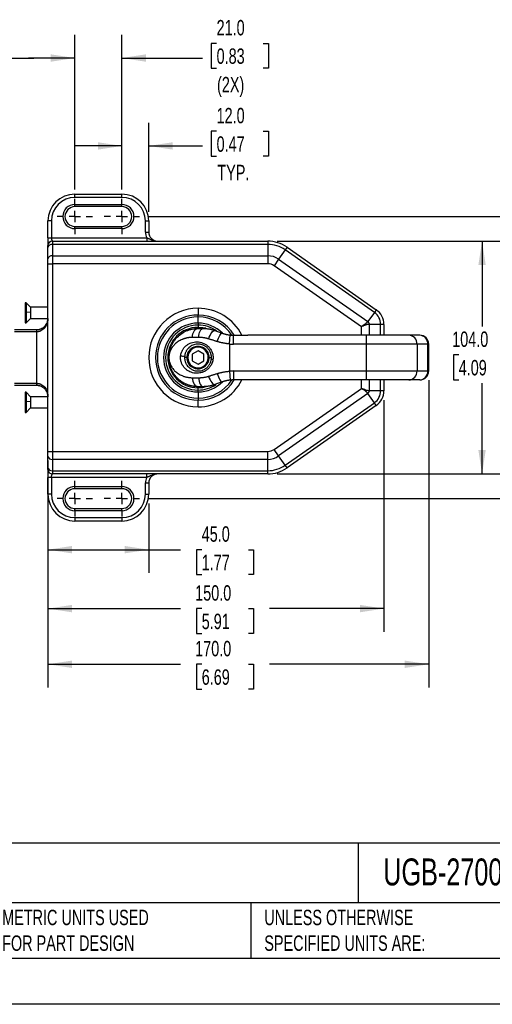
# Model space of a CAD drawing. Header units: millimetres. Extents: x 0 to 908, y 0 to 702.
# Tile 2 of 6: x 355 to 566, y 0 to 440. Entities that reach past the tile are written whole.
import ezdxf

# ---------------------------------------------------------------- set-up
doc = ezdxf.new("R2010")
doc.units = ezdxf.units.MM
doc.header["$LTSCALE"] = 3.25
doc.linetypes.add('CENTERX2', pattern=[20.32, 12.7, -2.54, 2.54, -2.54])
doc.layers.add('CENTER', color=40, linetype='CENTERX2')
doc.layers.add('DIMENSIONS', color=140, linetype='Continuous', lineweight=25)
doc.layers.add('TEXT', color=140, linetype='Continuous', lineweight=25)
doc.styles.add('SLDTEXTSTYLE0', font='TXT', dxfattribs={"width": 0.7})
doc.dimstyles.new('SLDDIMSTYLE0', dxfattribs={"dimtxt": 7.013525, "dimasz": 10.7315, "dimexe": 0, "dimexo": 0.0625, "dimgap": 1.753381, "dimtad": 0, "dimtih": 1, "dimtoh": 1, "dimdec": 1, "dimrnd": 1e-09, "dimzin": 4, "dimdsep": 46, "dimtxsty": 'SLDTEXTSTYLE0', "dimsah": 1, "dimcen": 0.09, "dimadec": 0, "dimazin": 1, "dimtfac": 1, "dimtdec": 1, "dimtofl": 0, "dimtmove": 0, "dimatfit": 3, "dimfxl": 0, "dimfrac": 2, "dimtolj": 1, "dimtzin": 12, "dimarcsym": 0})
doc.dimstyles.new('SLDDIMSTYLE1', dxfattribs={"dimtxt": 7.013525, "dimasz": 10.7315, "dimexe": 0, "dimexo": 0.0625, "dimgap": 1.753381, "dimtad": 0, "dimtih": 1, "dimtoh": 1, "dimdec": 1, "dimrnd": 1e-09, "dimzin": 4, "dimdsep": 46, "dimtxsty": 'SLDTEXTSTYLE0', "dimsah": 1, "dimcen": 0.09, "dimadec": 0, "dimazin": 1, "dimtfac": 1, "dimtdec": 1, "dimtmove": 0, "dimatfit": 0, "dimfxl": 0, "dimfrac": 2, "dimtolj": 1, "dimtzin": 12, "dimarcsym": 0})

# ---------------------------------------------------------------- blocks, each defined once
blk = doc.blocks.new('_D')
at = {"layer": 'DIMENSIONS'}
for p, q in [((470, 340.88), (571.88, 340.88)), ((561.56, 340.88), (561.56, 302.8)), ((551.14, 290.08), (548.79, 290.08)), ((548.79, 290.08), (548.79, 278.94)), ((571.98, 290.08), (574.34, 290.08)), ((574.34, 290.08), (574.34, 278.94)), ((548.79, 278.94), (551.14, 278.94)), ((561.56, 236.88), (561.56, 277.37)), ((574.34, 278.94), (571.98, 278.94)), ((470, 236.88), (571.88, 236.88))]:
    blk.add_line(p, q, dxfattribs=at)
for points in [[(561.56, 340.88), (559.91, 330.15), (563.21, 330.15)], [(561.56, 236.88), (563.21, 247.61), (559.91, 247.61)]]:
    blk.add_solid(points, dxfattribs=at)
at = {"layer": 'DIMENSIONS', "char_height": 6.879, "attachment_point": 1, "style": 'SLDTEXTSTYLE0'}
for s, insert in [('104.0', (548.23, 300.52)), ('4.09', (551.14, 287.8))]:
    blk.add_mtext(s, dxfattribs=dict(at, insert=insert))
blk = doc.blocks.new('_D_1')
at = {"layer": 'DIMENSIONS'}
for p, q in [((412.79, 351.88), (606.54, 351.88)), ((596.23, 351.88), (596.23, 302.8)), ((585.81, 290.08), (583.45, 290.08)), ((583.45, 290.08), (583.45, 278.94)), ((606.65, 290.08), (609, 290.08)), ((609, 290.08), (609, 278.94)), ((583.45, 278.94), (585.81, 278.94)), ((596.23, 225.88), (596.23, 277.37)), ((609, 278.94), (606.65, 278.94)), ((412.79, 225.88), (606.54, 225.88))]:
    blk.add_line(p, q, dxfattribs=at)
for points in [[(596.23, 351.88), (594.58, 341.15), (597.88, 341.15)], [(596.23, 225.88), (597.88, 236.61), (594.58, 236.61)]]:
    blk.add_solid(points, dxfattribs=at)
at = {"layer": 'DIMENSIONS', "char_height": 6.879, "attachment_point": 1, "style": 'SLDTEXTSTYLE0'}
for s, insert in [('126.0', (582.89, 300.52)), ('4.96', (585.81, 287.8))]:
    blk.add_mtext(s, dxfattribs=dict(at, insert=insert))
blk = doc.blocks.new('_D_2')
at = {"layer": 'DIMENSIONS'}
for p, q in [((400.73, 363.95), (400.73, 393.72)), ((412.73, 354.01), (412.73, 393.72)), ((443.02, 389.97), (440.66, 389.97)), ((440.66, 389.97), (440.66, 378.82)), ((463.86, 389.97), (466.22, 389.97)), ((466.22, 389.97), (466.22, 378.82)), ((400.73, 383.4), (380.09, 383.4)), ((412.73, 383.4), (436.74, 383.4)), ((440.66, 378.82), (443.02, 378.82)), ((466.22, 378.82), (463.86, 378.82))]:
    blk.add_line(p, q, dxfattribs=at)
for points in [[(400.73, 383.4), (390, 385.06), (390, 381.75)], [(412.73, 383.4), (423.46, 381.75), (423.46, 385.06)]]:
    blk.add_solid(points, dxfattribs=at)
at = {"layer": 'DIMENSIONS', "char_height": 6.879, "attachment_point": 1, "style": 'SLDTEXTSTYLE0'}
for s, insert in [('12.0', (443.02, 400.4)), ('0.47', (443.02, 387.69)), ('TYP.', (443.36, 374.97))]:
    blk.add_mtext(s, dxfattribs=dict(at, insert=insert))
blk = doc.blocks.new('_D_3')
at = {"layer": 'DIMENSIONS'}
for p, q in [((379.73, 363.95), (379.73, 432.99)), ((400.73, 363.95), (400.73, 432.99)), ((443.02, 429.23), (440.66, 429.23)), ((440.66, 429.23), (440.66, 418.08)), ((463.86, 429.23), (466.22, 429.23)), ((466.22, 429.23), (466.22, 418.08)), ((379.73, 422.67), (359.09, 422.67)), ((400.73, 422.67), (436.74, 422.67)), ((440.66, 418.08), (443.02, 418.08)), ((466.22, 418.08), (463.86, 418.08))]:
    blk.add_line(p, q, dxfattribs=at)
for points in [[(379.73, 422.67), (369, 424.32), (369, 421.02)], [(400.73, 422.67), (411.46, 421.02), (411.46, 424.32)]]:
    blk.add_solid(points, dxfattribs=at)
at = {"layer": 'DIMENSIONS', "char_height": 6.879, "attachment_point": 1, "style": 'SLDTEXTSTYLE0'}
for s, insert in [('21.0', (443.02, 439.67)), ('0.83', (443.02, 426.95)), ('(2X)', (443.22, 414.24))]:
    blk.add_mtext(s, dxfattribs=dict(at, insert=insert))
blk = doc.blocks.new('_D_5')
at = {"layer": 'DIMENSIONS'}
for p, q in [((324.73, 363.95), (324.73, 432.99)), ((340.73, 363.95), (340.73, 432.99)), ((263.57, 429.23), (261.22, 429.23)), ((261.22, 429.23), (261.22, 418.08)), ((284.41, 429.23), (286.77, 429.23)), ((286.77, 429.23), (286.77, 418.08)), ((324.73, 422.67), (290.69, 422.67)), ((340.73, 422.67), (361.36, 422.67)), ((261.22, 418.08), (263.57, 418.08)), ((286.77, 418.08), (284.41, 418.08))]:
    blk.add_line(p, q, dxfattribs=at)
for points in [[(324.73, 422.67), (314, 424.32), (314, 421.02)], [(340.73, 422.67), (351.46, 421.02), (351.46, 424.32)]]:
    blk.add_solid(points, dxfattribs=at)
at = {"layer": 'DIMENSIONS', "char_height": 6.879, "attachment_point": 1, "style": 'SLDTEXTSTYLE0'}
for s, insert in [('16.0', (263.57, 439.67)), ('0.63', (263.57, 426.95)), ('(2X)', (263.77, 414.24))]:
    blk.add_mtext(s, dxfattribs=dict(at, insert=insert))
blk = doc.blocks.new('_D_13')
at = {"layer": 'DIMENSIONS'}
for p, q in [((367.73, 223.75), (367.73, 192.75)), ((412.73, 223.75), (412.73, 192.75)), ((367.73, 203.07), (412.73, 203.07)), ((412.73, 203.07), (426.87, 203.07)), ((436.38, 203.07), (434.02, 203.07)), ((434.02, 203.07), (434.02, 191.92)), ((457.22, 203.07), (459.57, 203.07)), ((459.57, 203.07), (459.57, 191.92)), ((434.02, 191.92), (436.38, 191.92)), ((459.57, 191.92), (457.22, 191.92))]:
    blk.add_line(p, q, dxfattribs=at)
for points in [[(367.73, 203.07), (378.46, 201.42), (378.46, 204.72)], [(412.73, 203.07), (402, 204.72), (402, 201.42)]]:
    blk.add_solid(points, dxfattribs=at)
at = {"layer": 'DIMENSIONS', "char_height": 6.879, "attachment_point": 1, "style": 'SLDTEXTSTYLE0'}
for s, insert in [('45.0', (436.38, 213.51)), ('1.77', (436.38, 200.79))]:
    blk.add_mtext(s, dxfattribs=dict(at, insert=insert))
blk = doc.blocks.new('_D_14')
at = {"layer": 'DIMENSIONS'}
for p, q in [((517.73, 269.92), (517.73, 166.43)), ((367.73, 242.83), (367.73, 166.43)), ((367.73, 176.75), (426.87, 176.75)), ((436.38, 176.75), (434.02, 176.75)), ((434.02, 176.75), (434.02, 165.6)), ((457.22, 176.75), (459.57, 176.75)), ((459.57, 176.75), (459.57, 165.6)), ((517.73, 176.75), (466.72, 176.75)), ((434.02, 165.6), (436.38, 165.6)), ((459.57, 165.6), (457.22, 165.6))]:
    blk.add_line(p, q, dxfattribs=at)
for points in [[(367.73, 176.75), (378.46, 175.1), (378.46, 178.4)], [(517.73, 176.75), (507, 178.4), (507, 175.1)]]:
    blk.add_solid(points, dxfattribs=at)
at = {"layer": 'DIMENSIONS', "char_height": 6.879, "attachment_point": 1, "style": 'SLDTEXTSTYLE0'}
for s, insert in [('150.0', (433.46, 187.18)), ('5.91', (436.38, 174.47))]:
    blk.add_mtext(s, dxfattribs=dict(at, insert=insert))
blk = doc.blocks.new('_D_15')
at = {"layer": 'DIMENSIONS'}
for p, q in [((537.73, 278.75), (537.73, 141.57)), ((367.73, 242.83), (367.73, 141.57)), ((367.73, 151.89), (426.87, 151.89)), ((436.38, 151.89), (434.02, 151.89)), ((434.02, 151.89), (434.02, 140.74)), ((457.22, 151.89), (459.57, 151.89)), ((459.57, 151.89), (459.57, 140.74)), ((537.73, 151.89), (466.72, 151.89)), ((434.02, 140.74), (436.38, 140.74)), ((459.57, 140.74), (457.22, 140.74))]:
    blk.add_line(p, q, dxfattribs=at)
for points in [[(367.73, 151.89), (378.46, 150.23), (378.46, 153.54)], [(537.73, 151.89), (527, 153.54), (527, 150.23)]]:
    blk.add_solid(points, dxfattribs=at)
at = {"layer": 'DIMENSIONS', "char_height": 6.879, "attachment_point": 1, "style": 'SLDTEXTSTYLE0'}
for s, insert in [('170.0', (433.46, 162.32)), ('6.69', (436.38, 149.61))]:
    blk.add_mtext(s, dxfattribs=dict(at, insert=insert))
blk = doc.blocks.new('SW_CENTERMARKSYMBOL_2')
at = {"layer": 'CENTER', "color": 0}
for p, q in [((0, 5.08), (0, 7.94)), ((-5.08, 0), (-7.94, 0)), ((0, 0), (-2.54, 0)), ((0, 0), (0, 2.54)), ((0, 0), (0, -2.54)), ((0, 0), (2.54, 0)), ((5.08, 0), (7.94, 0)), ((0, -5.08), (0, -7.94))]:
    blk.add_line(p, q, dxfattribs=at)
blk = doc.blocks.new('SW_CENTERMARKSYMBOL_3')
at = {"layer": 'CENTER', "color": 0}
for p, q in [((0, 5.08), (0, 7.94)), ((-5.08, 0), (-7.94, 0)), ((0, 0), (-2.54, 0)), ((0, 0), (0, 2.54)), ((0, 0), (0, -2.54)), ((0, 0), (2.54, 0)), ((5.08, 0), (7.94, 0)), ((0, -5.08), (0, -7.94))]:
    blk.add_line(p, q, dxfattribs=at)
blk = doc.blocks.new('SW_CENTERMARKSYMBOL_4')
at = {"layer": 'CENTER', "color": 0}
for p, q in [((0, 5.08), (0, 7.94)), ((-5.08, 0), (-7.94, 0)), ((0, 0), (-2.54, 0)), ((0, 0), (0, 2.54)), ((0, 0), (0, -2.54)), ((0, 0), (2.54, 0)), ((5.08, 0), (7.94, 0)), ((0, -5.08), (0, -7.94))]:
    blk.add_line(p, q, dxfattribs=at)
blk = doc.blocks.new('SW_CENTERMARKSYMBOL_5')
at = {"layer": 'CENTER', "color": 0}
for p, q in [((0, 5.08), (0, 7.94)), ((-5.08, 0), (-7.94, 0)), ((0, 0), (-2.54, 0)), ((0, 0), (0, 2.54)), ((0, 0), (0, -2.54)), ((0, 0), (2.54, 0)), ((5.08, 0), (7.94, 0)), ((0, -5.08), (0, -7.94))]:
    blk.add_line(p, q, dxfattribs=at)

msp = doc.modelspace()

# ---------------------------------------------------------------- linework, layer by layer
for p, q in [((379.73, 360.38), (379.73, 361.88)), ((379.73, 361.88), (400.73, 361.88)), ((400.73, 360.38), (400.73, 361.88)), ((400.73, 360.38), (379.73, 360.38)), ((379.73, 357.28), (400.73, 357.28)), ((379.73, 356.28), (379.73, 357.28)), ((400.73, 356.28), (379.73, 356.28)), ((400.73, 356.28), (400.73, 357.28)), ((369.23, 349.88), (367.73, 349.88)), ((367.73, 342.38), (367.73, 349.88)), ((369.23, 349.88), (369.23, 342.38)), ((379.73, 346.48), (379.73, 347.48)), ((379.73, 347.48), (400.73, 347.48)), ((400.73, 346.48), (400.73, 347.48)), ((411.23, 344.88), (411.23, 349.88)), ((411.23, 349.88), (412.73, 349.88)), ((412.73, 349.88), (412.73, 344.88)), ((400.73, 346.48), (379.73, 346.48)), ((411.23, 344.88), (412.73, 344.88)), ((367.73, 338), (367.73, 338.88)), ((369.23, 342.38), (411.83, 342.38)), ((369.73, 340.88), (369.73, 339.42)), ((369.73, 340.88), (465.87, 340.88)), ((369.73, 339.42), (369.73, 334.35)), ((465.87, 339.42), (369.73, 339.42)), ((411.83, 342.38), (411.83, 340.88)), ((465.87, 340.88), (465.87, 339.42)), ((465.87, 339.42), (465.87, 334.35)), ((367.73, 332.93), (367.73, 338)), ((369.73, 334.35), (369.73, 330.81)), ((369.73, 334.35), (465.87, 334.35)), ((465.87, 334.35), (465.87, 330.81)), ((473.63, 336.97), (470.72, 332.82)), ((474.47, 338.17), (473.63, 336.97)), ((513.48, 309.07), (473.63, 336.97)), ((474.47, 338.17), (514.32, 310.27)), ((367.73, 330.81), (367.73, 332.93)), ((367.73, 246.95), (367.73, 330.81)), ((367.73, 330.81), (369.73, 330.81)), ((369.73, 330.81), (369.73, 246.95)), ((465.87, 330.81), (369.73, 330.81)), ((470.72, 332.82), (468.7, 329.92)), ((507.66, 302.64), (468.7, 329.92)), ((470.72, 332.82), (510.57, 304.92)), ((357.98, 313.38), (357.48, 313.38)), ((357.48, 313.38), (357.48, 309.21)), ((359.98, 311.38), (357.98, 313.38)), ((357.98, 313.38), (357.98, 309.21)), ((357.48, 309.21), (357.98, 309.21)), ((357.48, 309.21), (357.48, 304.38)), ((357.98, 309.21), (357.98, 304.38)), ((359.98, 309.06), (357.98, 309.21)), ((367.73, 311.38), (359.98, 311.38)), ((359.98, 311.38), (359.98, 309.06)), ((359.98, 309.06), (359.98, 306.38)), ((434.73, 310.88), (434.73, 307.88)), ((434.73, 307), (434.73, 307.88)), ((513.48, 309.07), (510.57, 304.92)), ((514.32, 310.27), (513.48, 309.07)), ((357.48, 304.38), (357.98, 304.38)), ((357.98, 304.38), (359.98, 306.38)), ((359.98, 306.38), (367.73, 306.38)), ((434.73, 304.26), (434.73, 307)), ((434.73, 304.26), (434.73, 303.38)), ((516.26, 303.72), (511.19, 303.72)), ((511.19, 303.72), (511.19, 298.88)), ((517.73, 303.72), (516.26, 303.72)), ((516.26, 298.88), (516.26, 303.72)), ((517.73, 303.72), (517.73, 298.88)), ((352.73, 301.38), (362.73, 301.38)), ((362.73, 300.38), (352.73, 300.38)), ((362.73, 300.38), (362.73, 301.38)), ((362.73, 277.38), (362.73, 300.38)), ((434.73, 303.38), (434.73, 302.38)), ((434.73, 301.88), (437.08, 301.88)), ((507.66, 298.88), (507.66, 302.64)), ((435.06, 297.88), (432.29, 297.88)), ((448.73, 294.98), (449.12, 298.96)), ((448.73, 294.98), (448.73, 282.79)), ((450.61, 294.88), (450.61, 298.88)), ((450.61, 298.88), (456.93, 298.88)), ((509.97, 294.88), (450.61, 294.88)), ((509.97, 298.88), (456.93, 298.88)), ((509.97, 294.88), (509.97, 298.88)), ((528.92, 298.88), (509.97, 298.88)), ((509.97, 282.88), (509.97, 294.88)), ((532.53, 294.88), (509.97, 294.88)), ((533.73, 298.88), (528.92, 298.88)), ((532.53, 294.88), (532.53, 282.88)), ((537.34, 294.88), (532.53, 294.88)), ((537.34, 282.88), (537.34, 294.88)), ((537.73, 294.88), (537.34, 294.88)), ((537.73, 282.88), (537.73, 294.88)), ((430.43, 293.18), (430.43, 292.97)), ((430.6, 293.18), (430.43, 293.18)), ((434.73, 291.83), (432.18, 290.35)), ((432.18, 290.35), (432.18, 287.41)), ((437.28, 290.35), (434.73, 291.83)), ((437.28, 287.41), (437.28, 290.35)), ((439.06, 291.38), (438.71, 291.18)), ((439.03, 293.02), (439.03, 293.18)), ((429.73, 288.88), (428.73, 288.88)), ((430.4, 286.38), (430.74, 286.58)), ((432.18, 287.41), (434.73, 285.94)), ((434.73, 285.94), (437.28, 287.41)), ((439.73, 288.88), (440.73, 288.88)), ((448.73, 282.79), (449.12, 278.81)), ((450.61, 282.88), (450.61, 278.88)), ((450.61, 282.88), (509.97, 282.88)), ((509.97, 278.88), (509.97, 282.88)), ((509.97, 282.88), (532.53, 282.88)), ((532.53, 282.88), (537.34, 282.88)), ((537.34, 282.88), (537.73, 282.88)), ((352.73, 277.38), (362.73, 277.38)), ((362.73, 276.38), (362.73, 277.38)), ((432.29, 279.88), (435.06, 279.88)), ((456.93, 278.88), (450.61, 278.88)), ((509.97, 278.88), (456.93, 278.88)), ((507.66, 275.12), (507.66, 278.88)), ((528.92, 278.88), (509.97, 278.88)), ((511.19, 278.88), (511.19, 274.05)), ((516.26, 274.05), (516.26, 278.88)), ((517.73, 278.88), (517.73, 274.05)), ((533.73, 278.88), (528.92, 278.88)), ((362.73, 276.38), (352.73, 276.38)), ((357.98, 273.38), (357.48, 273.38)), ((357.48, 273.38), (357.48, 269.21)), ((359.98, 271.38), (357.98, 273.38)), ((357.98, 273.38), (357.98, 269.21)), ((437.08, 275.88), (434.73, 275.88)), ((434.73, 274.38), (434.73, 275.38)), ((434.73, 273.5), (434.73, 274.38)), ((434.73, 273.5), (434.73, 270.76)), ((468.7, 247.84), (507.66, 275.12)), ((510.57, 272.85), (470.72, 244.95)), ((513.48, 268.69), (510.57, 272.85)), ((516.26, 274.05), (511.19, 274.05)), ((517.73, 274.05), (516.26, 274.05)), ((357.48, 269.21), (357.98, 269.21)), ((357.48, 269.21), (357.48, 264.38)), ((357.98, 269.21), (357.98, 264.38)), ((359.98, 269.06), (357.98, 269.21)), ((367.73, 271.38), (359.98, 271.38)), ((359.98, 271.38), (359.98, 269.06)), ((359.98, 269.06), (359.98, 266.38)), ((434.73, 270.76), (434.73, 269.88)), ((434.73, 266.88), (434.73, 269.88)), ((473.63, 240.79), (513.48, 268.69)), ((514.32, 267.49), (513.48, 268.69)), ((357.48, 264.38), (357.98, 264.38)), ((357.98, 264.38), (359.98, 266.38)), ((359.98, 266.38), (367.73, 266.38)), ((514.32, 267.49), (474.47, 239.59)), ((367.73, 244.83), (367.73, 246.95)), ((367.73, 246.95), (369.73, 246.95)), ((369.73, 246.95), (465.87, 246.95)), ((369.73, 246.95), (369.73, 243.42)), ((465.87, 243.42), (465.87, 246.95)), ((470.72, 244.95), (468.7, 247.84)), ((367.73, 239.76), (367.73, 244.83)), ((465.87, 243.42), (369.73, 243.42)), ((369.73, 243.42), (369.73, 238.35)), ((465.87, 238.35), (465.87, 243.42)), ((473.63, 240.79), (470.72, 244.95)), ((367.73, 238.88), (367.73, 239.76)), ((369.73, 238.35), (465.87, 238.35)), ((369.73, 238.35), (369.73, 236.88)), ((465.87, 236.88), (465.87, 238.35)), ((474.47, 239.59), (473.63, 240.79)), ((367.73, 227.88), (367.73, 235.38)), ((411.83, 235.38), (369.23, 235.38)), ((369.23, 235.38), (369.23, 227.88)), ((465.87, 236.88), (369.73, 236.88)), ((411.83, 235.38), (411.83, 236.88)), ((379.73, 231.28), (400.73, 231.28)), ((379.73, 230.28), (379.73, 231.28)), ((400.73, 230.28), (379.73, 230.28)), ((400.73, 230.28), (400.73, 231.28)), ((411.23, 227.88), (411.23, 232.88)), ((411.23, 232.88), (412.73, 232.88)), ((412.73, 232.88), (412.73, 227.88)), ((369.23, 227.88), (367.73, 227.88)), ((411.23, 227.88), (412.73, 227.88)), ((379.73, 220.48), (379.73, 221.48)), ((379.73, 221.48), (400.73, 221.48)), ((400.73, 220.48), (379.73, 220.48)), ((400.73, 220.48), (400.73, 221.48)), ((379.73, 217.38), (400.73, 217.38)), ((379.73, 217.38), (379.73, 215.88)), ((400.73, 215.88), (379.73, 215.88)), ((400.73, 217.38), (400.73, 215.88))]:
    msp.add_line(p, q)
at = {"color": 7, "linetype": 'Continuous'}
msp.add_line((908.06, 0.01), (0.01, 0.01), dxfattribs=at)
at = {"flags": 128}
for points in [[(432.29, 297.88), (432.34, 298.66), (432.48, 299.41), (432.7, 300.1), (433.01, 300.71), (433.37, 301.21), (433.8, 301.58), (434.25, 301.8), (434.73, 301.88)], [(438.16, 301.94), (436.84, 302.22), (434.73, 302.38)], [(435.06, 297.88), (435.1, 298.66), (435.21, 299.41), (435.4, 300.1), (435.65, 300.71), (435.96, 301.21), (436.31, 301.58), (436.69, 301.8), (437.08, 301.88)], [(439.47, 297.22), (439.76, 298.01), (440.09, 298.77), (440.46, 299.46), (440.84, 300.05), (441.23, 300.51), (441.59, 300.83), (441.93, 300.99), (442.21, 300.98)], [(443.31, 296.03), (443.6, 296.79), (443.91, 297.53), (444.22, 298.2), (444.53, 298.78), (444.82, 299.25), (445.09, 299.58), (445.31, 299.76), (445.48, 299.79)], [(443.31, 281.74), (443.6, 280.97), (443.91, 280.23), (444.22, 279.56), (444.53, 278.98), (444.82, 278.52), (445.09, 278.19), (445.31, 278), (445.48, 277.98)], [(432.29, 279.88), (432.34, 279.1), (432.48, 278.35), (432.7, 277.66), (433.01, 277.05), (433.37, 276.56), (433.8, 276.19), (434.25, 275.96), (434.73, 275.88)], [(435.06, 279.88), (435.1, 279.1), (435.21, 278.35), (435.4, 277.66), (435.65, 277.05), (435.96, 276.56), (436.31, 276.19), (436.69, 275.96), (437.08, 275.88)], [(439.47, 280.54), (439.76, 279.75), (440.09, 278.99), (440.46, 278.31), (440.84, 277.72), (441.23, 277.25), (441.59, 276.93), (441.93, 276.78), (442.21, 276.79)], [(434.73, 275.38), (436.84, 275.55), (438.85, 276.03)]]:
    msp.add_lwpolyline(points, dxfattribs=at)
for centre, radius, start, end in [((379.73, 349.88), 12, 90, 180), ((400.73, 349.88), 12, 0, 90), ((379.73, 349.88), 10.5, 90, 180), ((379.73, 351.88), 5.4, 90, 270), ((379.73, 351.88), 4.4, 90, 270), ((400.73, 349.88), 10.5, 0, 90), ((400.73, 351.88), 5.4, 270, 90), ((400.73, 351.88), 4.4, 270, 90), ((416.73, 344.88), 5.5, 180, 207.0357), ((416.73, 344.88), 4, 180, 270), ((369.73, 338.88), 2, 90, 180), ((369.48, 337.65), 1.79, 81.9505, 168.5782), ((465.87, 325.88), 15, 55, 90), ((465.87, 325.88), 13.54, 55, 90), ((369.48, 332.58), 1.79, 81.9505, 168.5782), ((465.87, 325.88), 8.46, 55, 90), ((465.87, 325.88), 4.93, 55, 90), ((434.73, 288.88), 22, 90, 270), ((434.73, 288.88), 19, 90, 270), ((434.73, 288.88), 22, 27.0357, 90), ((434.73, 288.88), 19, 31.7569, 90), ((509.73, 303.72), 6.54, 0, 55), ((509.73, 303.72), 8, 0, 55), ((434.73, 288.88), 18.12, 90, 270), ((434.73, 288.88), 15.38, 90, 270), ((434.73, 288.88), 18.12, 33.5718, 90), ((434.73, 288.88), 15.38, 44.8318, 90), ((434.73, 288.88), 14.5, 90, 270), ((434.73, 288.88), 13.5, 90, 270), ((434.73, 288.88), 14.5, 54.5246, 90), ((450.61, 313.88), 19, 264.2992, 270), ((450.61, 313.88), 15, 264.2992, 270), ((528.71, 295.07), 3.82, 357.2067, 86.9035), ((533.73, 294.88), 4, 0, 90), ((533.52, 295.07), 3.82, 357.2067, 86.9035), ((434.73, 288.88), 5, 30, 210), ((434.73, 288.88), 4.6, 30, 210), ((434.73, 288.88), 5, 210, 30), ((434.73, 288.88), 4.6, 210, 30), ((428.07, 292.68), 3.17, 249.7799, 282.786), ((441.84, 293.19), 5.12, 257.0001, 265.1908), ((450.61, 263.88), 19, 90, 95.7008), ((528.71, 282.7), 3.82, 273.0965, 2.7933), ((533.73, 282.88), 4, 270, 0), ((533.52, 282.7), 3.82, 273.0965, 2.7933), ((434.73, 288.88), 19, 270, 328.2431), ((434.73, 288.88), 22, 270, 332.9643), ((434.73, 288.88), 18.12, 270, 326.4282), ((434.73, 288.88), 15.38, 270, 315.9225), ((450.61, 263.88), 15, 90, 95.7008), ((434.73, 288.88), 14.5, 270, 303.9306), ((509.73, 274.05), 6.54, 305, 0), ((509.73, 274.05), 8, 305, 0), ((465.87, 251.88), 4.93, 270, 305), ((369.48, 245.18), 1.79, 191.4218, 278.0495), ((465.87, 251.88), 8.46, 270, 305), ((369.48, 240.11), 1.79, 191.4218, 278.0495), ((369.73, 238.88), 2, 180, 270), ((465.87, 251.88), 13.54, 270, 305), ((465.87, 251.88), 15, 270, 305), ((416.73, 232.88), 5.5, 152.9643, 180), ((416.73, 232.88), 4, 90, 180), ((379.73, 225.88), 5.4, 90, 270), ((379.73, 225.88), 4.4, 90, 270), ((400.73, 225.88), 5.4, 270, 90), ((400.73, 225.88), 4.4, 270, 90), ((379.73, 227.88), 12, 180, 270), ((379.73, 227.88), 10.5, 180, 270), ((400.73, 227.88), 10.5, 270, 0), ((400.73, 227.88), 12, 270, 0)]:
    msp.add_arc(centre, radius, start, end)
for points, knots in [([(367.73, 342.38), (367.73, 342.38), (367.77, 342.38), (367.92, 342.38), (368.03, 342.38), (368.31, 342.38), (368.47, 342.38), (368.83, 342.38), (369.03, 342.38), (369.23, 342.38)], [0, 0, 0, 0, 0.25, 0.25, 0.5, 0.5, 0.75, 0.75, 1, 1, 1, 1]), ([(367.73, 342.38), (367.73, 341.87), (367.73, 341.44), (367.73, 340.66), (367.73, 340.32), (367.73, 339.71), (367.73, 339.44), (367.73, 339.04), (367.73, 338.88), (367.73, 338.88)], [0, 0, 0, 0, 0.25, 0.25, 0.5, 0.5, 0.75, 0.75, 1, 1, 1, 1]), ([(369.23, 342.38), (369.23, 342.34), (369.23, 342.27), (369.24, 342.16), (369.25, 342.05), (369.26, 341.94), (369.28, 341.83), (369.31, 341.69), (369.38, 341.5), (369.48, 341.28), (369.58, 341.11), (369.65, 341), (369.7, 340.93), (369.72, 340.89), (369.73, 340.88), (369.73, 340.88)], [0, 0, 0, 0, 0.046542, 0.09302, 0.139502, 0.186059, 0.23276, 0.279672, 0.386003, 0.519373, 0.656702, 0.744413, 0.828549, 0.913532, 1, 1, 1, 1]), ([(411.83, 342.38), (411.88, 342.36), (411.98, 342.33), (412.13, 342.27), (412.29, 342.22), (412.44, 342.16), (412.6, 342.09), (412.75, 342.03), (412.91, 341.96), (413.2, 341.83), (413.65, 341.63), (414.23, 341.39), (414.84, 341.17), (415.35, 341.04), (415.82, 340.95), (416.24, 340.89), (416.55, 340.89), (416.73, 340.88)], [0, 0, 0, 0, 0.029665, 0.059812, 0.090442, 0.121552, 0.153143, 0.185215, 0.217769, 0.250809, 0.370248, 0.501693, 0.617871, 0.750519, 0.814886, 0.898055, 1, 1, 1, 1]), ([(367.73, 306.38), (367.73, 306.29), (367.72, 306.11), (367.71, 305.87), (367.69, 305.65), (367.67, 305.46), (367.62, 305.14), (367.54, 304.71), (367.33, 303.98), (367.03, 303.27), (366.62, 302.6), (366.17, 301.99), (365.53, 301.36), (364.8, 300.9), (364.27, 300.67), (363.97, 300.57), (363.66, 300.48), (363.35, 300.43), (363.04, 300.39), (362.83, 300.38), (362.73, 300.38)], [0, 0, 0, 0, 0.035546, 0.067319, 0.095319, 0.119545, 0.139997, 0.217331, 0.285353, 0.430211, 0.502255, 0.568686, 0.697012, 0.808858, 0.842505, 0.875239, 0.907201, 0.93854, 0.969418, 1, 1, 1, 1]), ([(362.73, 301.38), (362.78, 301.38), (362.9, 301.38), (363.07, 301.39), (363.24, 301.41), (363.41, 301.43), (363.58, 301.45), (363.74, 301.48), (363.91, 301.52), (364.08, 301.57), (364.24, 301.62), (364.41, 301.67), (364.84, 301.83), (365.53, 302.2), (366.3, 302.84), (366.94, 303.63), (367.32, 304.36), (367.54, 304.99), (367.64, 305.43), (367.71, 305.9), (367.72, 306.2), (367.73, 306.38)], [0, 0, 0, 0, 0.016661, 0.033387, 0.050205, 0.067143, 0.084227, 0.101484, 0.118939, 0.136616, 0.154538, 0.172729, 0.191209, 0.303064, 0.431406, 0.560999, 0.714635, 0.782661, 0.860007, 0.918212, 1, 1, 1, 1]), ([(510.57, 304.92), (510.43, 304.71), (510.25, 304.52), (509.83, 304.12), (509.59, 303.93), (509.08, 303.55), (508.8, 303.37), (508.24, 303), (507.94, 302.82), (507.66, 302.64)], [0, 0, 0, 0, 0.25, 0.25, 0.5, 0.5, 0.75, 0.75, 1, 1, 1, 1]), ([(511.19, 303.72), (511.15, 303.72), (511.05, 303.72), (510.91, 303.7), (510.76, 303.69), (510.6, 303.66), (510.44, 303.63), (510.26, 303.6), (510.09, 303.55), (509.9, 303.5), (509.72, 303.45), (509.45, 303.36), (509.07, 303.22), (508.64, 303.06), (508.17, 302.85), (507.85, 302.72), (507.66, 302.64)], [0, 0, 0, 0, 0.046646, 0.093905, 0.141831, 0.190476, 0.239888, 0.290116, 0.341204, 0.393194, 0.446127, 0.500042, 0.617173, 0.750001, 0.846068, 1, 1, 1, 1]), ([(510.57, 304.92), (510.6, 304.88), (510.65, 304.81), (510.74, 304.7), (510.81, 304.59), (510.88, 304.47), (510.96, 304.33), (511.05, 304.15), (511.13, 303.93), (511.17, 303.79), (511.19, 303.72)], [0, 0, 0, 0, 0.102727, 0.203177, 0.302239, 0.400866, 0.500057, 0.664926, 0.830107, 1, 1, 1, 1]), ([(421.73, 288.88), (421.73, 289.01), (421.73, 289.25), (421.75, 289.6), (421.77, 289.92), (421.8, 290.23), (421.83, 290.5), (421.86, 290.75), (421.9, 290.98), (421.99, 291.53), (422.18, 292.35), (422.55, 293.48), (423.01, 294.55), (423.59, 295.62), (424.25, 296.61), (425.31, 297.91), (426.86, 299.34), (428.76, 300.49), (430.43, 301.18), (431.52, 301.49), (432.37, 301.67), (432.96, 301.76), (433.54, 301.83), (434.13, 301.87), (434.53, 301.88), (434.73, 301.88)], [0, 0, 0, 0, 0.020308, 0.039302, 0.056982, 0.073348, 0.0884, 0.102138, 0.114563, 0.125674, 0.191967, 0.251024, 0.316015, 0.376362, 0.440741, 0.501517, 0.631289, 0.749862, 0.813589, 0.875073, 0.900592, 0.925836, 0.950813, 0.975532, 1, 1, 1, 1]), ([(437.08, 301.88), (437.2, 301.88), (437.45, 301.88), (437.81, 301.87), (438.18, 301.84), (438.55, 301.81), (438.92, 301.77), (439.28, 301.72), (439.74, 301.65), (440.3, 301.54), (440.94, 301.38), (441.58, 301.2), (442, 301.05), (442.21, 300.98)], [0, 0, 0, 0, 0.071826, 0.143504, 0.215042, 0.28645, 0.357736, 0.428912, 0.499985, 0.624457, 0.74925, 0.874414, 1, 1, 1, 1]), ([(445.48, 299.79), (445.59, 299.75), (445.81, 299.67), (446.14, 299.56), (446.47, 299.46), (446.8, 299.37), (447.13, 299.29), (447.47, 299.21), (447.8, 299.15), (448.13, 299.09), (448.46, 299.04), (448.79, 298.99), (449.01, 298.97), (449.12, 298.96)], [0, 0, 0, 0, 0.094442, 0.1880541, 0.2808754, 0.3729462, 0.4643075, 0.5550015, 0.6450713, 0.7345608, 0.8235149, 0.9119791, 1, 1, 1, 1]), ([(432.29, 297.88), (432.19, 297.88), (431.97, 297.88), (431.65, 297.87), (431.33, 297.85), (431.01, 297.82), (430.69, 297.78), (430.37, 297.73), (430.06, 297.68), (429.74, 297.62), (429.43, 297.55), (429.12, 297.47), (428.81, 297.38), (428.5, 297.28), (428.2, 297.18), (427.9, 297.07), (427.39, 296.86), (426.69, 296.53), (425.84, 296.02), (425.03, 295.44), (424.1, 294.61), (423.14, 293.47), (422.51, 292.35), (422.18, 291.49), (422.01, 290.99), (421.93, 290.63), (421.89, 290.45)], [0, 0, 0, 0, 0.017485, 0.035178, 0.053088, 0.071219, 0.08958, 0.108176, 0.127013, 0.146097, 0.165433, 0.185027, 0.204884, 0.225009, 0.245407, 0.266082, 0.287038, 0.353006, 0.422567, 0.495813, 0.572826, 0.705729, 0.857366, 0.901239, 0.948784, 1, 1, 1, 1]), ([(426.97, 289.7), (426.98, 289.76), (426.99, 289.89), (427.02, 290.07), (427.06, 290.25), (427.1, 290.44), (427.15, 290.62), (427.2, 290.8), (427.25, 290.98), (427.37, 291.32), (427.58, 291.82), (427.9, 292.41), (428.27, 292.96), (428.8, 293.62), (429.56, 294.33), (430.59, 295), (431.72, 295.5), (432.94, 295.81), (434.24, 295.92), (435.59, 295.79), (436.94, 295.41), (438.25, 294.75), (439.43, 293.81), (440.25, 292.81), (440.76, 291.91), (441.07, 291.19), (441.29, 290.44), (441.41, 289.79), (441.45, 289.27), (441.46, 288.88), (441.45, 288.48), (441.42, 288.22), (441.41, 288.09)], [0, 0, 0, 0, 0.007552, 0.015167, 0.022861, 0.030646, 0.038537, 0.046547, 0.054689, 0.062973, 0.093299, 0.125496, 0.156146, 0.188176, 0.250374, 0.312984, 0.375206, 0.43774, 0.500071, 0.562589, 0.624735, 0.6871, 0.74937, 0.811977, 0.843277, 0.874427, 0.905793, 0.937093, 0.952848, 0.968545, 0.984243, 1, 1, 1, 1]), ([(440.73, 288.88), (440.73, 288.96), (440.72, 289.13), (440.71, 289.37), (440.68, 289.61), (440.65, 289.85), (440.61, 290.09), (440.55, 290.33), (440.49, 290.56), (440.42, 290.78), (440.34, 291), (440.25, 291.22), (440.01, 291.76), (439.52, 292.57), (438.64, 293.49), (437.63, 294.18), (436.56, 294.63), (435.46, 294.87), (434.39, 294.9), (433.36, 294.75), (432.42, 294.45), (431.56, 294.01), (430.77, 293.43), (430.19, 292.83), (429.78, 292.28), (429.49, 291.82), (429.24, 291.34), (429.07, 290.89), (428.95, 290.5), (428.87, 290.2), (428.81, 289.89), (428.78, 289.68), (428.77, 289.58)], [0, 0, 0, 0, 0.011685, 0.023306, 0.034867, 0.046369, 0.057815, 0.069206, 0.080544, 0.091833, 0.103073, 0.114268, 0.125419, 0.188637, 0.25025, 0.311848, 0.374848, 0.434977, 0.499668, 0.562237, 0.624608, 0.686956, 0.749548, 0.811791, 0.844893, 0.874513, 0.907341, 0.93705, 0.953713, 0.969712, 0.985116, 1, 1, 1, 1]), ([(439.47, 297.22), (439.37, 297.25), (439.16, 297.31), (438.84, 297.4), (438.53, 297.48), (438.21, 297.55), (437.89, 297.62), (437.56, 297.67), (437.17, 297.74), (436.69, 297.8), (436.15, 297.85), (435.6, 297.88), (435.24, 297.88), (435.06, 297.88)], [0, 0, 0, 0, 0.070129, 0.140638, 0.21156, 0.28293, 0.354782, 0.42715, 0.500065, 0.622707, 0.74682, 0.87254, 1, 1, 1, 1]), ([(443.31, 296.03), (443.14, 296.08), (442.79, 296.19), (442.28, 296.35), (441.78, 296.5), (441.29, 296.65), (440.82, 296.8), (440.36, 296.94), (439.91, 297.08), (439.62, 297.17), (439.47, 297.22)], [0, 0, 0, 0, 0.134719, 0.266661, 0.395825, 0.522213, 0.645824, 0.766659, 0.884717, 1, 1, 1, 1]), ([(448.73, 294.98), (448.59, 294.99), (448.3, 295.01), (447.88, 295.06), (447.46, 295.11), (447.04, 295.17), (446.62, 295.24), (446.2, 295.32), (445.78, 295.4), (445.37, 295.48), (444.95, 295.58), (444.54, 295.68), (444.13, 295.79), (443.72, 295.9), (443.45, 295.99), (443.31, 296.03)], [0, 0, 0, 0, 0.076605, 0.153189, 0.229772, 0.306374, 0.383016, 0.459717, 0.536499, 0.613382, 0.690385, 0.767528, 0.844832, 0.922316, 1, 1, 1, 1]), ([(421.89, 290.45), (421.87, 290.37), (421.84, 290.2), (421.8, 289.93), (421.76, 289.62), (421.73, 289.27), (421.73, 289.01), (421.73, 288.88)], [0, 0, 0, 0, 0.146429, 0.319643, 0.519643, 0.746429, 1, 1, 1, 1]), ([(421.73, 288.88), (421.73, 288.79), (421.73, 288.6), (421.75, 288.33), (421.77, 288.09), (421.79, 287.86), (421.82, 287.66), (421.86, 287.48), (421.93, 287.1), (422.08, 286.53), (422.47, 285.49), (423.14, 284.29), (424.1, 283.15), (425.03, 282.33), (425.84, 281.74), (426.69, 281.23), (427.47, 280.86), (428.16, 280.59), (428.73, 280.4), (429.31, 280.24), (429.89, 280.11), (430.49, 280.01), (431.09, 279.94), (431.68, 279.89), (432.09, 279.88), (432.29, 279.88)], [0, 0, 0, 0, 0.0230985, 0.0444804, 0.0641457, 0.0820945, 0.0983267, 0.1128423, 0.1256414, 0.1916027, 0.2503509, 0.382935, 0.4991465, 0.5664817, 0.6305259, 0.6913494, 0.7490339, 0.7831865, 0.8164856, 0.8489579, 0.8806321, 0.9115389, 0.9417116, 0.9711859, 1, 1, 1, 1]), ([(434.73, 275.88), (434.62, 275.88), (434.39, 275.88), (434.05, 275.9), (433.72, 275.92), (433.38, 275.95), (433.05, 275.99), (432.71, 276.04), (432.38, 276.09), (432.05, 276.16), (431.71, 276.23), (431.39, 276.32), (431.06, 276.41), (430.73, 276.51), (430.41, 276.62), (430.09, 276.73), (429.78, 276.86), (429.46, 276.99), (428.87, 277.26), (428.02, 277.72), (426.96, 278.43), (425.95, 279.26), (425.05, 280.17), (424.25, 281.15), (423.59, 282.15), (423.01, 283.21), (422.55, 284.28), (422.18, 285.41), (421.97, 286.31), (421.86, 287.03), (421.79, 287.56), (421.74, 288.19), (421.73, 288.64), (421.73, 288.88)], [0, 0, 0, 0, 0.0138824, 0.027861, 0.0419373, 0.0561131, 0.0703898, 0.0847692, 0.0992527, 0.1138418, 0.1285381, 0.1433428, 0.1582575, 0.1732836, 0.1884222, 0.2036749, 0.2190428, 0.2345272, 0.2501294, 0.308071, 0.3687694, 0.4322705, 0.4986143, 0.559374, 0.62374, 0.6840714, 0.749049, 0.808091, 0.8743708, 0.8978972, 0.9266777, 0.960712, 1, 1, 1, 1]), ([(441.41, 288.09), (441.4, 288), (441.38, 287.83), (441.33, 287.57), (441.28, 287.31), (441.21, 287.06), (441.13, 286.81), (440.99, 286.4), (440.75, 285.84), (440.37, 285.16), (439.91, 284.54), (439.22, 283.79), (438.23, 283), (436.92, 282.34), (435.56, 281.96), (434.21, 281.84), (432.91, 281.95), (431.68, 282.27), (430.55, 282.78), (429.53, 283.46), (428.63, 284.32), (427.98, 285.19), (427.55, 285.99), (427.28, 286.66), (427.08, 287.36), (426.97, 288), (426.93, 288.51), (426.92, 288.91), (426.93, 289.31), (426.96, 289.57), (426.97, 289.7)], [0, 0, 0, 0, 0.010455, 0.020884, 0.031303, 0.041731, 0.052184, 0.062678, 0.093858, 0.125194, 0.156224, 0.187515, 0.250012, 0.312498, 0.374825, 0.437398, 0.499758, 0.562262, 0.624561, 0.687022, 0.749006, 0.811558, 0.84383, 0.874212, 0.906361, 0.936873, 0.952717, 0.968416, 0.984126, 1, 1, 1, 1]), ([(428.73, 288.88), (428.73, 288.82), (428.73, 288.7), (428.74, 288.51), (428.75, 288.33), (428.77, 288.14), (428.8, 287.96), (428.83, 287.77), (428.9, 287.45), (429.02, 287), (429.23, 286.46), (429.48, 285.96), (429.85, 285.35), (430.39, 284.69), (431.01, 284.16), (431.54, 283.79), (432, 283.53), (432.49, 283.3), (433.11, 283.09), (434.21, 282.84), (435.61, 282.86), (437.07, 283.32), (438.18, 283.92), (439.22, 284.81), (439.87, 285.74), (440.22, 286.46), (440.39, 286.87), (440.52, 287.3), (440.63, 287.75), (440.67, 288.05), (440.69, 288.2)], [0, 0, 0, 0, 0.008725, 0.0175099, 0.0263756, 0.0353424, 0.0444299, 0.053657, 0.0630418, 0.0929704, 0.1257706, 0.155468, 0.1884515, 0.2507785, 0.3129072, 0.3441924, 0.375533, 0.4162472, 0.4467985, 0.5005055, 0.6251246, 0.6886918, 0.7499977, 0.8205868, 0.8926742, 0.9136801, 0.9348999, 0.9563497, 0.9780447, 1, 1, 1, 1]), ([(440.69, 288.2), (440.7, 288.28), (440.71, 288.43), (440.72, 288.65), (440.73, 288.81), (440.73, 288.88)], [0, 0, 0, 0, 0.3328908, 0.666207, 1, 1, 1, 1]), ([(439.47, 280.54), (439.64, 280.6), (439.98, 280.7), (440.49, 280.86), (441.02, 281.03), (441.57, 281.2), (442.14, 281.37), (442.72, 281.55), (443.11, 281.67), (443.31, 281.74)], [0, 0, 0, 0, 0.131978, 0.267582, 0.406812, 0.549669, 0.696152, 0.846262, 1, 1, 1, 1]), ([(443.31, 281.74), (443.46, 281.78), (443.75, 281.87), (444.2, 281.99), (444.64, 282.11), (445.09, 282.22), (445.54, 282.32), (445.99, 282.41), (446.44, 282.49), (446.9, 282.57), (447.35, 282.64), (447.81, 282.69), (448.27, 282.75), (448.57, 282.77), (448.73, 282.79)], [0, 0, 0, 0, 0.084148, 0.168064, 0.251772, 0.335298, 0.418666, 0.501903, 0.585034, 0.668084, 0.75108, 0.834048, 0.917012, 1, 1, 1, 1]), ([(362.73, 277.38), (362.78, 277.38), (362.9, 277.38), (363.07, 277.37), (363.24, 277.35), (363.41, 277.33), (363.58, 277.3), (363.74, 277.26), (363.91, 277.21), (364.08, 277.16), (364.24, 277.1), (364.41, 277.03), (364.84, 276.84), (365.53, 276.4), (366.3, 275.64), (366.94, 274.68), (367.32, 273.81), (367.54, 273.05), (367.64, 272.52), (367.71, 271.96), (367.72, 271.59), (367.73, 271.38)], [0, 0, 0, 0, 0.016661, 0.033387, 0.050205, 0.067143, 0.084227, 0.101484, 0.118939, 0.136616, 0.154538, 0.172729, 0.191209, 0.303064, 0.431406, 0.560999, 0.714635, 0.782661, 0.860007, 0.918212, 1, 1, 1, 1]), ([(435.06, 279.88), (435.18, 279.88), (435.42, 279.88), (435.79, 279.9), (436.15, 279.92), (436.51, 279.95), (436.88, 279.99), (437.31, 280.05), (437.8, 280.13), (438.37, 280.25), (438.92, 280.38), (439.29, 280.49), (439.47, 280.54)], [0, 0, 0, 0, 0.085174, 0.169557, 0.253186, 0.336103, 0.418346, 0.499958, 0.627189, 0.75282, 0.877029, 1, 1, 1, 1]), ([(449.12, 278.81), (449.01, 278.8), (448.79, 278.77), (448.46, 278.73), (448.13, 278.68), (447.8, 278.62), (447.47, 278.55), (447.13, 278.47), (446.8, 278.39), (446.47, 278.3), (446.14, 278.2), (445.81, 278.09), (445.59, 278.02), (445.48, 277.98)], [0, 0, 0, 0, 0.088021, 0.176485, 0.265439, 0.354929, 0.444999, 0.535693, 0.627054, 0.719125, 0.811946, 0.905558, 1, 1, 1, 1]), ([(367.73, 271.38), (367.73, 271.46), (367.72, 271.6), (367.71, 271.81), (367.69, 271.99), (367.67, 272.15), (367.62, 272.41), (367.54, 272.77), (367.33, 273.39), (367.03, 273.98), (366.62, 274.53), (366.17, 275.04), (365.53, 275.57), (364.8, 275.95), (364.27, 276.14), (363.97, 276.23), (363.66, 276.3), (363.35, 276.35), (363.04, 276.38), (362.83, 276.38), (362.73, 276.38)], [0, 0, 0, 0, 0.035546, 0.067319, 0.095319, 0.119545, 0.139997, 0.217331, 0.285353, 0.430211, 0.502255, 0.568686, 0.697012, 0.808858, 0.842505, 0.875239, 0.907201, 0.93854, 0.969418, 1, 1, 1, 1]), ([(442.21, 276.79), (442.09, 276.74), (441.85, 276.66), (441.49, 276.54), (441.12, 276.43), (440.75, 276.34), (440.39, 276.25), (440.02, 276.17), (439.56, 276.08), (439.01, 276), (438.37, 275.93), (437.72, 275.89), (437.3, 275.88), (437.08, 275.88)], [0, 0, 0, 0, 0.07182, 0.143496, 0.215038, 0.286454, 0.357754, 0.428948, 0.500045, 0.624478, 0.749248, 0.874406, 1, 1, 1, 1]), ([(511.19, 274.05), (510.94, 274.05), (510.68, 274.08), (510.12, 274.19), (509.82, 274.28), (509.22, 274.48), (508.91, 274.6), (508.29, 274.86), (507.97, 274.99), (507.66, 275.12)], [0, 0, 0, 0, 0.25, 0.25, 0.5, 0.5, 0.75, 0.75, 1, 1, 1, 1]), ([(510.57, 272.85), (510.54, 272.88), (510.49, 272.96), (510.4, 273.07), (510.29, 273.19), (510.19, 273.3), (510.07, 273.42), (509.94, 273.54), (509.8, 273.66), (509.65, 273.78), (509.5, 273.9), (509.27, 274.07), (508.95, 274.3), (508.56, 274.55), (508.12, 274.83), (507.83, 275.01), (507.66, 275.12)], [0, 0, 0, 0, 0.046646, 0.093905, 0.141831, 0.190476, 0.239888, 0.290116, 0.341204, 0.393194, 0.446127, 0.500042, 0.617173, 0.750001, 0.846068, 1, 1, 1, 1]), ([(511.19, 274.05), (511.18, 274), (511.16, 273.91), (511.11, 273.78), (511.06, 273.66), (511.01, 273.53), (510.94, 273.38), (510.84, 273.21), (510.71, 273.02), (510.62, 272.91), (510.57, 272.85)], [0, 0, 0, 0, 0.102727, 0.203177, 0.302239, 0.400866, 0.500057, 0.664926, 0.830107, 1, 1, 1, 1]), ([(367.73, 238.88), (367.73, 238.88), (367.73, 238.73), (367.73, 238.32), (367.73, 238.06), (367.73, 237.45), (367.73, 237.1), (367.73, 236.32), (367.73, 235.89), (367.73, 235.38)], [0, 0, 0, 0, 0.25, 0.25, 0.5, 0.5, 0.75, 0.75, 1, 1, 1, 1]), ([(369.23, 235.38), (369.03, 235.38), (368.83, 235.38), (368.47, 235.38), (368.31, 235.38), (368.03, 235.38), (367.92, 235.38), (367.77, 235.38), (367.73, 235.38), (367.73, 235.38)], [0, 0, 0, 0, 0.25, 0.25, 0.5, 0.5, 0.75, 0.75, 1, 1, 1, 1]), ([(369.23, 235.38), (369.23, 235.64), (369.26, 235.85), (369.35, 236.21), (369.41, 236.36), (369.54, 236.59), (369.6, 236.69), (369.7, 236.83), (369.73, 236.88), (369.73, 236.88)], [0, 0, 0, 0, 0.25, 0.25, 0.5, 0.5, 0.75, 0.75, 1, 1, 1, 1]), ([(416.73, 236.88), (416.65, 236.88), (416.5, 236.88), (416.28, 236.87), (416.08, 236.85), (415.9, 236.82), (415.74, 236.8), (415.6, 236.77), (415.29, 236.71), (414.84, 236.59), (414.23, 236.37), (413.65, 236.13), (413.15, 235.91), (412.76, 235.74), (412.44, 235.61), (412.14, 235.49), (411.93, 235.42), (411.83, 235.38)], [0, 0, 0, 0, 0.046003, 0.088537, 0.127624, 0.163272, 0.195477, 0.224228, 0.249506, 0.382136, 0.498338, 0.629763, 0.749227, 0.814812, 0.878466, 0.940198, 1, 1, 1, 1])]:
    msp.add_open_spline(points, degree=3, knots=knots)
for points in [[(442.21, 300.98), (443.28, 300.59), (444.37, 300.19), (445.48, 299.79)], [(428.77, 289.58), (428.74, 289.35), (428.73, 289.12), (428.73, 288.88)], [(445.48, 277.98), (444.37, 277.57), (443.28, 277.17), (442.21, 276.79)]]:
    msp.add_open_spline(points, degree=3)
at = {"layer": 'TEXT'}
for p, q in [((887.41, 71.91), (20.64, 71.91)), ((506.22, 71.91), (506.22, 45.4)), ((887.41, 45.4), (20.64, 45.4)), ((458.24, 45.4), (458.24, 20.64)), ((20.64, 20.64), (887.41, 20.64))]:
    msp.add_line(p, q, dxfattribs=at)

# ---------------------------------------------------------------- block references
at = {"layer": 'CENTER'}
for name, p in [('SW_CENTERMARKSYMBOL_2', (379.73, 351.88)), ('SW_CENTERMARKSYMBOL_3', (400.73, 351.88)), ('SW_CENTERMARKSYMBOL_5', (379.73, 225.88)), ('SW_CENTERMARKSYMBOL_4', (400.73, 225.88))]:
    msp.add_blockref(name, p, dxfattribs=at)

# ---------------------------------------------------------------- texts
at = {"layer": 'TEXT', "attachment_point": 1, "style": 'SLDTEXTSTYLE0'}
for s, insert, char_height in [('UGB-27007-R', (517.43, 65.15), 12.0385), ('METRIC UNITS USED ^JFOR PART DESIGN', (347.27, 42.24), 6.8792), ('UNLESS OTHERWISE ^JSPECIFIED UNITS ARE:', (464.32, 42.24), 6.8792)]:
    msp.add_mtext(s, dxfattribs=dict(at, insert=insert, char_height=char_height))

# ---------------------------------------------------------------- dimensions: what is measured, and where the dimension line sits
at = {"layer": 'DIMENSIONS'}
for base, p1, p2, text, picture, middle in [((324.73, 422.67), (340.73, 359.82), (324.73, 359.82), '<>\\P(2X)', '_D_5', (273.99, 422.67)), ((400.73, 422.67), (379.73, 359.82), (400.73, 359.82), '<>\\P(2X)', '_D_3', (453.44, 422.67)), ((412.73, 383.4), (400.73, 359.82), (412.73, 349.88), '<>\\PTYP.', '_D_2', (453.44, 383.4))]:
    dim = msp.add_linear_dim(base=base, p1=p1, p2=p2, text=text, dimstyle='SLDDIMSTYLE1', dxfattribs=at)
    dim.commit()
    dim.dimension.update_dxf_attribs({"geometry": picture, "text_midpoint": middle, "dimtype": 160})
for base, p1, p2, angle, picture, middle in [((596.23, 225.88), (408.67, 351.88), (408.67, 225.88), 90, '_D_1', (596.23, 290.08)), ((561.56, 236.88), (465.87, 340.88), (465.87, 236.88), 90, '_D', (561.56, 290.08)), ((537.73, 151.89), (367.73, 246.95), (537.73, 282.88), 0, '_D_15', (446.8, 151.89)), ((517.73, 176.75), (367.73, 246.95), (517.73, 274.05), 0, '_D_14', (446.8, 176.75)), ((412.73, 203.07), (367.73, 227.88), (412.73, 227.88), 0, '_D_13', (446.8, 203.07))]:
    dim = msp.add_linear_dim(base=base, p1=p1, p2=p2, angle=angle, dimstyle='SLDDIMSTYLE0', dxfattribs=at)
    dim.commit()
    dim.dimension.update_dxf_attribs({"geometry": picture, "text_midpoint": middle, "dimtype": 160})

doc.saveas('drawing.dxf')
